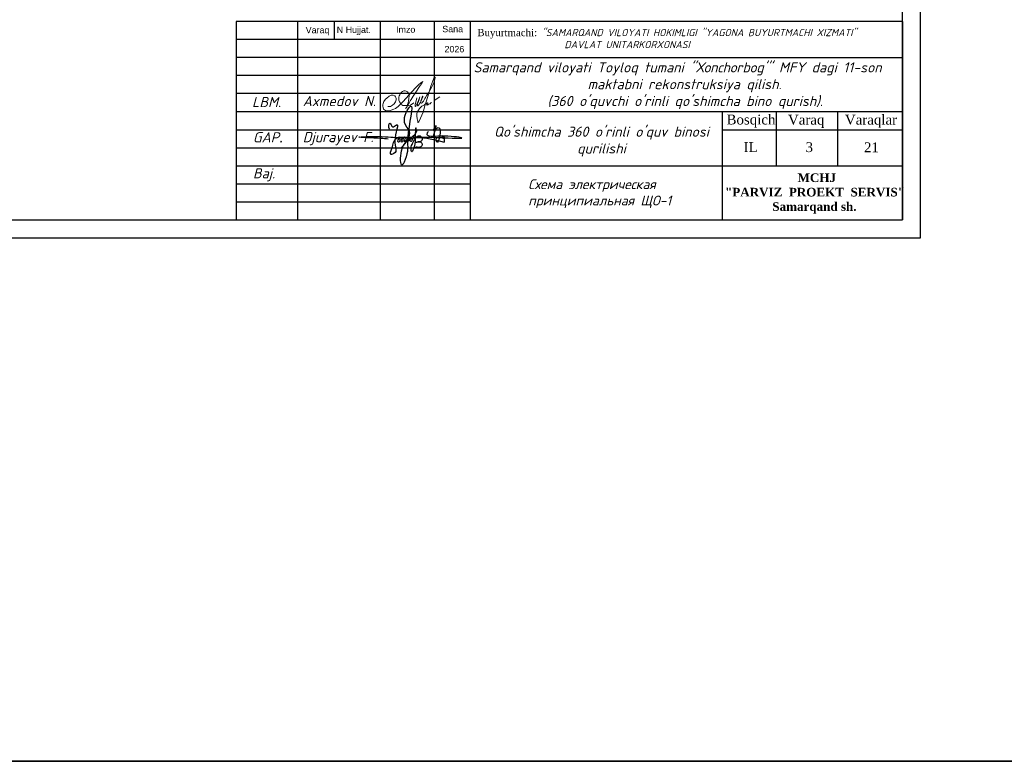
# Model space of a CAD drawing. Header units: millimetres. Extents: x 1114507 to 93926427, y 174473 to 817039.
# Tile 19 of 256: x 1294936 to 1322270, y 741235 to 761825. Entities that reach past the tile are written whole.
import ezdxf

# ---------------------------------------------------------------- set-up
doc = ezdxf.new("R2010")
doc.units = ezdxf.units.MM
doc.linetypes.add('ACAD_ISO02W100', pattern=[15, 12, -3])
doc.layers.add('(002) Рамка', color=7, linetype='Continuous')
doc.layers.add('PDF2_Text', color=7, linetype='Continuous')
doc.layers.add('Ф А С А Д', color=250, linetype='Continuous', lineweight=15)
doc.styles.add('arial', font='arial.ttf', dxfattribs={"height": 300})
doc.styles.add('PDF ISOCPEUR', font='isocpeur.TTF')
doc.styles.get("Standard").update_dxf_attribs({"font": 'isocpeui.ttf'})
doc.styles.add('WMF-Times New Roman0', font='times.ttf')

# ---------------------------------------------------------------- blocks, each defined once
blk = doc.blocks.new('rgsxhy')
at = {"color": 5}
for points in [[(30159764, 9369979), (30160729, 9371976), (30160134, 9373086), (30160845, 9375073), (30160529, 9371279), (30160336, 9368855), (30159821, 9367832), (30159766, 9369571), (30165013, 9370643)], [(30158318, 9372237), (30158292, 9372259), (30158313, 9372993), (30158693, 9372536), (30159097, 9372756), (30158930, 9370820), (30158827, 9369247), (30158463, 9369143), (30158559, 9369856), (30159235, 9371184), (30159510, 9371288), (30159540, 9370947), (30159450, 9370679), (30159339, 9370650), (30159361, 9370924), (30159747, 9371281), (30159933, 9371214), (30159918, 9370984), (30159866, 9370709), (30159740, 9370650), (30159740, 9370910), (30160119, 9371295), (30160364, 9371221), (30160282, 9370791), (30160134, 9370702), (30160156, 9370902), (30160253, 9371169), (30160416, 9371266), (30160624, 9371251), (30160631, 9370947), (30160520, 9370739), (30160416, 9370746), (30160527, 9370999), (30160698, 9371199), (30160869, 9371251), (30161010, 9371117), (30161025, 9370828), (30160854, 9370717), (30160832, 9370976), (30160958, 9371184), (30161196, 9371429), (30161627, 9371986), (30161567, 9372349), (30161322, 9370056), (30161196, 9369744), (30161032, 9369450), (30160943, 9369915), (30161107, 9370464), (30161478, 9371132), (30161961, 9371429), (30162250, 9371221), (30162198, 9370761), (30161687, 9370666), (30161515, 9370590), (30161433, 9370590), (30162154, 9370635), (30162280, 9370516), (30162243, 9370197), (30162028, 9370012), (30161575, 9370012), (30161352, 9370012), (30161322, 9370071)], [(30163692, 9371398), (30163961, 9372626), (30163708, 9372145), (30164262, 9372436), (30164117, 9370650), (30164117, 9371236), (30164841, 9371318), (30164871, 9371483), (30164848, 9371138), (30165028, 9371176), (30165036, 9371416), (30165013, 9370643)], [(30158109, 9371020), (30157190, 9371107), (30154479, 9371260), (30157795, 9371310), (30158983, 9371230), (30160506, 9371280), (30167135, 9371184), (30164561, 9371384), (30162918, 9371683), (30163073, 9372004)]]:
    blk.add_spline(points, degree=3, dxfattribs=at)
blk = doc.blocks.new('rthtrh')
at = {"color": 5}
for p, q in [((1363854, 521167), (1363868, 521192)), ((1363868, 521192), (1363889, 521219)), ((1363889, 521219), (1363907, 521234)), ((1363907, 521234), (1363927, 521243)), ((1363927, 521243), (1363940, 521249)), ((1363940, 521249), (1363965, 521249)), ((1363965, 521249), (1363988, 521244)), ((1363988, 521244), (1364013, 521227)), ((1364013, 521227), (1364030, 521204)), ((1364030, 521204), (1364039, 521185)), ((1364039, 521185), (1364046, 521147)), ((1363834, 521118), (1363842, 521141)), ((1363834, 521086), (1363834, 521118)), ((1363834, 521056), (1363834, 521086)), ((1363840, 521035), (1363834, 521056)), ((1363845, 521017), (1363840, 521035)), ((1363842, 521141), (1363854, 521167)), ((1363865, 520990), (1363845, 521017)), ((1363882, 520966), (1363865, 520990)), ((1364026, 520997), (1364017, 520962)), ((1364037, 521043), (1364026, 520997)), ((1364044, 521090), (1364037, 521043)), ((1364046, 521147), (1364044, 521090)), ((1364148, 520999), (1364075, 520948)), ((1364568, 521050), (1364689, 521123)), ((1363895, 520959), (1363882, 520966)), ((1363917, 520946), (1363895, 520959)), ((1363951, 520940), (1363917, 520946)), ((1363996, 520940), (1363951, 520940)), ((1364033, 520940), (1363996, 520940)), ((1364017, 520962), (1364016, 520946)), ((1364016, 520946), (1364016, 520940)), ((1364075, 520948), (1364033, 520940))]:
    blk.add_line(p, q, dxfattribs=at)
for points in [[(1363608, 520919), (1363661, 520924), (1363702, 520951), (1363738, 520975), (1363765, 521018), (1363780, 521059), (1363780, 521096), (1363765, 521122), (1363753, 521142), (1363714, 521156), (1363671, 521156), (1363631, 521136), (1363583, 521097), (1363555, 521074), (1363525, 521025), (1363511, 520984), (1363500, 520955), (1363500, 520930), (1363508, 520901), (1363515, 520870), (1363535, 520855), (1363555, 520841), (1363586, 520832), (1363613, 520832), (1363645, 520832), (1363675, 520843), (1363732, 520864), (1363761, 520883), (1363817, 520921), (1363863, 520963), (1363919, 521022), (1364179, 521312), (1364247, 521377), (1364282, 521405), (1364314, 521429), (1364336, 521443), (1364310, 521401), (1364279, 521361), (1364173, 521198), (1364133, 521139), (1364110, 521102), (1364087, 521068), (1364069, 521040), (1364047, 520995), (1364019, 520954), (1364007, 520925), (1363990, 520903), (1363970, 520879)], [(1364210, 521100), (1364186, 521015), (1364172, 520967), (1364172, 520940), (1364173, 520926), (1364179, 520925), (1364185, 520931), (1364202, 520956), (1364218, 520984), (1364240, 521027), (1364256, 521068), (1364272, 521125), (1364269, 521122), (1364225, 520990), (1364220, 520961), (1364220, 520944), (1364225, 520939), (1364232, 520939), (1364241, 520950), (1364248, 520960), (1364254, 520969), (1364260, 520978), (1364273, 520996), (1364281, 521008), (1364288, 521027), (1364309, 521073), (1364315, 521086), (1364332, 521126), (1364332, 521134), (1364327, 521134), (1364314, 521097), (1364294, 521040), (1364290, 521012), (1364293, 520997), (1364298, 520988), (1364308, 520988), (1364316, 520999), (1364326, 521014), (1364344, 521036), (1364351, 521047), (1364377, 521090), (1364389, 521112), (1364414, 521155), (1364449, 521203), (1364476, 521258), (1364523, 521332), (1364563, 521417), (1364583, 521493), (1364590, 521517), (1364590, 521527), (1364583, 521532), (1364571, 521532), (1364561, 521512), (1364541, 521459), (1364498, 521348), (1364434, 521131), (1364395, 520998), (1364377, 520936), (1364337, 520802), (1364282, 520678), (1364249, 520605), (1364238, 520588), (1364230, 520594), (1364226, 520615), (1364222, 520638), (1364214, 520663), (1364206, 520725), (1364206, 520774), (1364224, 520814), (1364265, 520883), (1364310, 520926), (1364364, 520959), (1364411, 520988), (1364432, 520996), (1364434, 520992), (1364431, 520979), (1364419, 520970), (1364414, 520960), (1364416, 520951), (1364423, 520951), (1364434, 520958), (1364443, 520964), (1364452, 520968), (1364474, 520975), (1364483, 520978), (1364492, 520986), (1364499, 520996), (1364503, 521002), (1364511, 521006), (1364511, 521006)]]:
    blk.add_lwpolyline(points, dxfattribs=at)
blk = doc.blocks.new('dhyjfyuk')
for p, q in [((4383414, -1184524), (4383414, -1212024)), ((4383414, -1184524), (4383414, -1212024)), ((4383414, -1184524), (4383414, -1212024)), ((4475914, -1184524), (4383414, -1184524)), ((4391914, -1184524), (4391914, -1212024)), ((4391914, -1184524), (4391914, -1212024)), ((4397013, -1184524), (4397013, -1187024)), ((4403414, -1184524), (4403414, -1212024)), ((4410914, -1184524), (4410914, -1212024)), ((4415914, -1184524), (4415914, -1212024)), ((4475914, -1212024), (4475914, -1184524)), ((4475914, -1184524), (4475914, -1212024)), ((4415914, -1187024), (4383414, -1187024)), ((4415914, -1189524), (4383414, -1189524)), ((4415914, -1189524), (4475914, -1189524)), ((4415914, -1192024), (4383414, -1192024)), ((4415914, -1194524), (4383414, -1194524)), ((4383414, -1197024), (4475914, -1197024)), ((4450914, -1212024), (4450914, -1197024)), ((4458414, -1204524), (4458414, -1197024)), ((4466914, -1204524), (4466914, -1197024)), ((4383414, -1199524), (4415914, -1199524)), ((4450914, -1199524), (4475914, -1199524)), ((4383414, -1202024), (4415914, -1202024)), ((4383414, -1204524), (4475914, -1204524)), ((4383414, -1207024), (4415914, -1207024)), ((4383414, -1209524), (4415914, -1209524))]:
    blk.add_line(p, q)
at = {"lineweight": 9, "xscale": 1.125175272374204, "yscale": 1.125175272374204, "zscale": 1.125175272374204}
blk.add_blockref('rgsxhy', (-29528647, -11744878), dxfattribs=at)
at = {"layer": 'Ф А С А Д', "xscale": 6.676455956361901, "yscale": 6.676455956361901, "zscale": 6.676455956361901}
blk.add_blockref('rthtrh', (-4699584, -4674220), dxfattribs=at)
at = {"linetype": 'ACAD_ISO02W100', "lineweight": 5, "ltscale": 70, "char_height": 883.9, "attachment_point": 1, "style": 'arial'}
for s, insert in [('Varaq', (4393061, -1185254)), ('N Hujjat.', (4397374, -1185220)), ('Imzo', (4405607, -1185185)), ('Sana', (4412025, -1185111)), ('2026', (4412332, -1187897))]:
    blk.add_mtext(s, dxfattribs=dict(at, insert=insert))
at = {"style": 'WMF-Times New Roman0'}
for s, insert, char_height, width, attachment_point in [('Buyurtmachi:{\\fISOCPEUR|b0|i1|c204|p34; "SAMARQAND VILOYATI HOKIMLIGI "YAGONA\\fISOCPEUR|b0|i1|c0|p34; \\fISOCPEUR|b0|i1|c204|p34;BUYURTMACHI XIZMATI" \\fISOCPEUR|b0|i1|c0|p34;\\P                   \\fISOCPEUR|b0|i1|c204|p34;DAVLAT UNITARKORXONASI}', (4416879, -1186878, 105406), 1000, 59035.39, 4), ('\\pi924.63548;{\\fISOCPEUR|b0|i1|c0|p34;Samarqand viloyati Toyloq tumani "\\fISOCPEUR|b0|i1|c204|p34;Хо\\fISOCPEUR|b0|i1|c0|p34;n\\fISOCPEUR|b0|i1|c204|p34;с\\fISOCPEUR|b0|i1|c0|p34;h\\fISOCPEUR|b0|i1|c204|p34;о\\fISOCPEUR|b0|i1|c0|p34;rb\\fISOCPEUR|b0|i1|c204|p34;о\\fISOCPEUR|b0|i1|c0|p34;g\'" \\fISOCPEUR|b0|i1|c204|p34;М\\fISOCPEUR|b0|i1|c0|p34;FY dagi 11-son \\P\\pi16770.62033;maktabni rekonstruksiya qilish. \\P\\pi11200.3173;(360 o\'quvchi o\'rinli qo\'shimcha bino qurish).}', (4415422, -1193420), 1400, 60812.6, 4), ('{\\fISOCPEUR|b0|i1|c0|p34;Axmedov N.}', (4392650, -1194845), 1414.29, 17081.22, 1), ("\\pt12184.088;{\\fISOCPEUR|b0|i1|c0|p34;Qo'shimcha 360 o'rinli o'quv binosi qurilishi}", (4434117, -1199099), 1400, 29815.79, 2), ('\\pi12888.864;{\\fTimes New Roman|b1|i0|c204|p18;\\C0;MCHJ\\P\\pi2815.884;\\C1;"PARVIZ  PROEKT  SERVIS"\\C0;\\P\\pi9383.364;Samarqand sh.\\C256; }', (4448452, -1205594), 1200, 29788.7, 1)]:
    blk.add_mtext(s, dxfattribs=dict(at, insert=insert, char_height=char_height, width=width, attachment_point=attachment_point))
at = {"attachment_point": 1}
for s, insert, char_height, width in [('{\\C1;LBM.}', (4385613, -1194981), 1414.3, 6256.98), ('{\\fTimes New Roman|b0|i0|c204|p18;Bosqich}', (4451477, -1197432), 1370.37, 6256.98), ('{\\fTimes New Roman|b0|i0|c204|p18;Varaq}', (4460004, -1197453), 1370.37, 6256.98), ('{\\fTimes New Roman|b0|i0|c204|p18;Varaqlar}', (4467912, -1197449), 1370.37, 6256.98), ('{\\C1;GAP\\fTimes New Roman|b0|i0|c204|p18;.}', (4385736, -1199872), 1414.29, 6256.98), ('Djurayev F.', (4392650, -1199845), 1414.29, 10763.87), ('{\\fTimes New Roman|b0|i0|c204|p18;IL}', (4453851, -1201255), 1370.37, 6256.98), ('{\\fTimes New Roman|b0|i0|c0|p18;21}', (4470555, -1201289), 1370.37, 6256.98), ('{\\C1;Baj.}', (4385736, -1204872), 1414.3, 6256.98)]:
    blk.add_mtext(s, dxfattribs=dict(at, insert=insert, char_height=char_height, width=width))

msp = doc.modelspace()

# ---------------------------------------------------------------- linework, layer by layer
at = {"color": 0, "lineweight": 35, "ltscale": 100}
msp.add_lwpolyline([(1114507.2, 817038.9), (2439942.4, 817038.9), (2439942.4, 741234.8), (1114507.2, 741234.8)], close=True, dxfattribs=at)
at = {"color": 5, "lineweight": 30, "elevation": 0}
msp.add_lwpolyline([(1319445.9, 756271.4), (1319445.9, 784978.5), (1270921.5, 784978.5), (1270921.5, 756271.4)], close=True, dxfattribs=at)
at = {"layer": 'Defpoints', "color": 3, "linetype": 'ByBlock', "elevation": 0}
msp.add_lwpolyline([(1268922.4, 785478.3), (1268922.4, 755771.7), (1319945.6, 755771.7), (1319945.6, 785478.3)], dxfattribs=at)

# ---------------------------------------------------------------- block references
at = {"layer": '(002) Рамка', "lineweight": 50, "xscale": 0.1999999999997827, "yscale": 0.1999999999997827, "zscale": 0.1999999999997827}
for p in [(321235.3, 998676.5, 0), (368239.9, 998676.5, 0), (424263, 998676.5, 0)]:
    msp.add_blockref('dhyjfyuk', p, dxfattribs=at)

# ---------------------------------------------------------------- texts
at = {"insert": (1316752.7, 758424.4, 0), "char_height": 274.074, "width": 1251.396, "attachment_point": 1}
msp.add_mtext('{\\fTimes New Roman|b0|i0|c0|p18;3}', dxfattribs=at)
at = {"layer": 'PDF2_Text', "insert": (1309051.7, 756593.4, 174817.9), "char_height": 271.933, "attachment_point": 7, "style": 'PDF ISOCPEUR'}
msp.add_mtext('{\\fISOCPEUR|b0|i1|c204|p34;\\C0;Схема электрическая\\Pпринципиальная ЩО-1}', dxfattribs=at)

doc.saveas('drawing.dxf')
